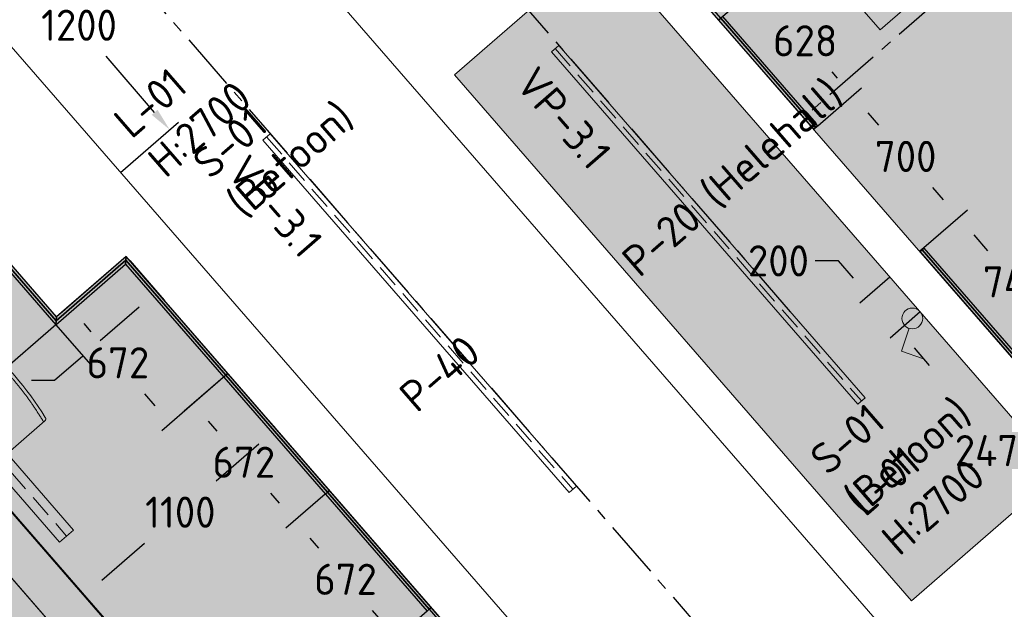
# Model space of a CAD drawing. Header units: millimetres. Extents: x -3074 to 179405, y -22 to 114374.
# Tile 152 of 184: x 169441 to 173708, y 95938 to 98493. Entities that reach past the tile are written whole.
import ezdxf

# ---------------------------------------------------------------- set-up
doc = ezdxf.new("R2010")
doc.units = ezdxf.units.MM
doc.linetypes.add('Center', pattern=[400, 250, -50, 50, -50])
doc.linetypes.add('Hidden 100.00_ 50.00', pattern=[150, 100, -50])
doc.layers.get('0').update_dxf_attribs({"true_color": 0x000000})
for name, color, linetype, lineweight, true_color in [('_SA-LAGI', 7, 'Continuous', 9, 0x5b5b5b), ('_SA-LAGI_hatch', 7, 'Continuous', 5, 0x787878), ('_SA-PORAND', 7, 'Continuous', 9, 0x5b5b5b), ('_SA-PORAND_hatch', 254, 'Continuous', 9, 0xbebebe), ('_SA-PORAND_tekst', 7, 'Continuous', 9, 0x5b5b5b), ('_SA-SANTEHN', 7, 'Continuous', 13, 0x4c5f99), ('_SA-SEIN', 250, 'Continuous', 30, 0x333333), ('_SA-SEIN_dim', 1, 'Continuous', 13, 0xff0000), ('_SA-SISUSTUS_lahtine', 7, 'Continuous', 18, 0x7f4f3f), ('_SA-VALGUSTUS', 20, 'Continuous', 13, 0xff3f00), ('_SA-VALGUSTUS_DIM', 240, 'Continuous', 13, 0xff003f), ('_SA-VALGUSTUS_lulitid', 240, 'Continuous', 9, 0xff003f)]:
    doc.layers.add(name, color=color, linetype=linetype, lineweight=lineweight, true_color=true_color)
for name, color, linetype, true_color in [('_SA-LAGI_DIM', 250, 'Continuous', 0x333333), ('_SA-LAGI_tekst', 7, 'Continuous', 0x7f4f3f), ('_SA-SEIN_tekst', 250, 'Continuous', 0x333333), ('_SA-VALGUSTUS_abi', 7, 'Center', 0xff9f7f)]:
    doc.layers.add(name, color=color, linetype=linetype, true_color=true_color)
doc.styles.add('DIN Pro Light-Light', font='txt')
doc.styles.add('DIN Pro Medium-Medium', font='txt')
doc.dimstyles.new('INP_100_DIM', dxfattribs={"dimtxt": 135, "dimasz": 100, "dimexe": 50, "dimexo": 0.5, "dimgap": 20, "dimtad": 0, "dimtih": 1, "dimtoh": 1, "dimdec": 0, "dimzin": 1, "dimdsep": 46, "dimtxsty": 'DIN Pro Light-Light', "dimcen": 2.5, "dimadec": 1, "dimazin": 1, "dimtfac": 1, "dimtdec": 4, "dimtix": 1, "dimtofl": 0, "dimtmove": 1, "dimatfit": 3, "dimfxl": 1, "dimtolj": 1, "dimtzin": 1, "dimarcsym": 0})
pattern_1 = [(41, (-9.43, -8.2), (-65.605903, 75.47096), [25, -75]), (131, (8.2, -9.43), (-75.47096, -65.605903), [25, -75])]

# ---------------------------------------------------------------- blocks, each defined once
blk = doc.blocks.new('SM-L.1')
at = {"color": 0, "lineweight": -2}
blk.add_lwpolyline([(-303.9, 0), (-303.9, -500), (296.1, -500), (296.1, 0)], close=True, dxfattribs=at)
at = {"color": 0, "linetype": 'ByBlock', "lineweight": -2, "extrusion": (0, 0, -1), "insert": (301.5, -176.7), "char_height": 135, "width": 1416.393, "attachment_point": 1, "text_direction": (-1, 0, 0), "style": 'DIN Pro Medium-Medium'}
blk.add_mtext('SM-L.1', dxfattribs=at)
blk = doc.blocks.new('SM-T.1')
at = {"color": 0, "lineweight": -2}
blk.add_line((-189.7, -122.2), (-190.8, -122.2), dxfattribs=at)
blk.add_lwpolyline([(-240.5, -519.5, 0.431685), (-229.3, -531.9), (221.7, -532.1), (222, -532.1), (222.2, -532.1), (222.5, -532.1), (222.8, -532.1), (223.1, -532), (223.4, -532), (223.7, -531.9), (223.9, -531.9), (224.2, -531.8), (224.5, -531.8), (224.8, -531.7), (225.1, -531.6), (225.3, -531.5), (225.6, -531.4), (225.9, -531.3), (226.2, -531.2), (226.4, -531), (226.7, -530.9), (226.9, -530.8), (227.2, -530.6), (227.5, -530.5), (227.7, -530.3), (227.9, -530.2), (228.2, -530), (228.4, -529.8), (228.6, -529.6), (228.9, -529.4), (229.1, -529.3), (229.3, -529.1), (229.5, -528.9), (229.7, -528.7), (229.9, -528.4), (233, -525), (233.1, -524.8), (233.2, -524.7), (233.2, -524.7), (233.2, -524.7), (233.2, -524.7), (233.2, -524.7), (233.2, -524.7), (233.2, -524.7), (233.2, -524.7), (233.2, -524.7), (233.2, -524.7), (233.2, -524.7), (233.2, -524.7), (233.2, -524.7), (233.2, -524.7), (233.2, -524.7), (233.2, -524.7), (233.2, -524.6), (233.2, -524.4), (233.4, -515.3), (233.6, -28.9), (233.6, -28.7), (233.6, -28.5), (233.5, -28.3), (233.5, -28), (233.5, -27.8), (233.4, -27.6), (233.4, -27.3), (233.3, -27.1), (233.3, -26.9), (233.2, -26.7), (233.1, -26.4), (233.1, -26.2), (233, -26), (232.9, -25.7), (232.8, -25.5), (232.7, -25.3), (232.6, -25.1), (232.5, -24.8), (232.4, -24.6), (232.3, -24.4), (232.2, -24.2), (232, -24), (231.9, -23.7), (231.8, -23.5), (231.6, -23.3), (231.5, -23.1), (231.3, -22.9), (231.1, -22.7), (231, -22.5), (230.8, -22.3), (230.6, -22.1), (230.5, -21.9), (230.3, -21.7), (230.1, -21.5), (229.9, -21.4), (229.7, -21.2), (229.5, -21), (229.3, -20.9), (229.1, -20.7), (228.9, -20.5), (228.7, -20.4), (228.5, -20.2), (228.3, -20.1), (228, -20), (227.8, -19.8), (227.6, -19.7), (227.4, -19.6), (227.1, -19.5), (226.9, -19.3), (226.7, -19.2), (226.5, -19.1), (226.2, -19), (226, -18.9), (225.7, -18.8), (225.5, -18.8), (225.3, -18.7), (225, -18.6), (224.8, -18.5), (224.6, -18.5), (224.3, -18.4), (224.1, -18.3), (223.8, -18.3), (223.6, -18.3), (223.4, -18.2), (195.4, -14), (167.4, -10.3), (139.5, -7.1), (111.6, -4.6), (83.8, -2.6), (56, -1.2), (28.3, -0.3), (0.6, 0), (-27.7, -0.3), (-56.2, -1.1), (-84.8, -2.5), (-113.6, -4.5), (-142.6, -7), (-171.8, -10.1), (-201.1, -13.8), (-230.6, -18), (-237.4, -19.2), (-239.1, -19.6), (-239.5, -19.7), (-239.7, -19.7), (-239.8, -19.8), (-240, -19.8), (-240, -19.8), (-240.1, -19.8), (-240.1, -19.9), (-240.1, -19.9), (-240.2, -19.9), (-240.2, -19.9), (-240.2, -19.9), (-240.2, -19.9), (-240.2, -19.9), (-240.2, -19.9), (-240.2, -19.9), (-240.2, -19.9), (-240.2, -19.9), (-240.2, -19.9), (-240.2, -19.9), (-240.2, -19.9), (-240.2, -19.9), (-240.3, -19.9), (-240.3, -19.9), (-240.3, -19.9), (-240.3, -19.9), (-240.3, -20), (-240.3, -20), (-240.3, -20), (-240.3, -20), (-240.3, -20), (-240.3, -20.5), (-240.5, -59)], format="xyb", close=True, dxfattribs=at)
blk.add_open_spline([(-240.5, -37.6), (-182.5, -27), (-64.7, -16.1), (54.8, -15.5), (173, -26.1), (233.6, -36.7)], degree=2, knots=[0.019398, 0.019398, 0.019398, 1, 2, 3, 3.984807, 3.984807, 3.984807], dxfattribs=at)
at = {"color": 0, "linetype": 'ByBlock', "lineweight": -2, "insert": (-140, -86.3), "char_height": 135, "width": 765.738, "attachment_point": 1, "rotation": 359.473, "style": 'DIN Pro Medium-Medium'}
blk.add_mtext('{\\fDIN Pro;SM}\\P{\\fDIN Pro;T.1}\\P', dxfattribs=at)
blk = doc.blocks.new('*D70')
at = {"layer": '_SA-SANTEHN', "color": 0, "lineweight": -2}
for p, q in [((174262.1, 96806.6), (174188.6, 96891.2)), ((174145.9, 96787.8), (174110.5, 96757.1)), ((174075.7, 96644.7), (174002.3, 96729.2)), ((174035.1, 96691.5), (173959.6, 96625.9)), ((173959.6, 96625.9), (173859.6, 96625.9))]:
    blk.add_line(p, q, dxfattribs=at)
at = {"layer": '_SA-SANTEHN', "color": 0}
for points in [[(174156.9, 96775.3), (174135, 96800.4), (174221.4, 96853.4)], [(174099.6, 96769.6), (174121.5, 96744.5), (174035.1, 96691.5)]]:
    blk.add_solid(points, dxfattribs=at)
at = {"layer": 'Defpoints', "color": 0}
for p in [(174262.4, 96806.3), (174035.1, 96691.5), (174076.1, 96644.3)]:
    blk.add_point(p, dxfattribs=at)
at = {"layer": '_SA-SANTEHN', "color": 0, "insert": (173630.8, 96625.9), "char_height": 135, "attachment_point": 5, "style": 'DIN Pro Light-Light'}
blk.add_mtext('\\A1;247', dxfattribs=at)
blk = doc.blocks.new('*D109')
at = {"layer": '_SA-SEIN_dim', "color": 0, "lineweight": -2}
for p, q in [((170765.2, 96437.4), (170594.8, 96289.4)), ((170698.1, 96246.7), (170735.7, 96203.4)), ((171007.7, 95890.4), (170970, 95933.7)), ((171206, 95930.2), (171035.5, 95782.1))]:
    blk.add_line(p, q, dxfattribs=at)
at = {"layer": '_SA-SEIN_dim', "color": 0}
for points in [[(170710.7, 96257.6), (170685.5, 96235.7), (170632.5, 96322.2)], [(170995.1, 95879.4), (171020.2, 95901.3), (171073.2, 95814.9)]]:
    blk.add_solid(points, dxfattribs=at)
at = {"layer": 'Defpoints', "color": 0}
for p in [(170765.5, 96437.7), (171206.4, 95930.6), (171073.2, 95814.9)]:
    blk.add_point(p, dxfattribs=at)
at = {"layer": '_SA-SEIN_dim', "color": 0, "insert": (170852.9, 96068.5), "char_height": 135, "attachment_point": 5, "style": 'DIN Pro Light-Light'}
blk.add_mtext('\\A1;672', dxfattribs=at)
blk = doc.blocks.new('*D110')
at = {"layer": '_SA-SEIN_dim', "color": 0, "lineweight": -2}
for p, q in [((170342.4, 96960.3), (170154, 96796.7)), ((170257.4, 96754), (170295, 96710.7)), ((170566.9, 96397.6), (170529.3, 96441)), ((170765.2, 96437.4), (170594.8, 96289.4))]:
    blk.add_line(p, q, dxfattribs=at)
at = {"layer": '_SA-SEIN_dim', "color": 0}
for points in [[(170270, 96764.9), (170244.8, 96743), (170191.8, 96829.5)], [(170554.4, 96386.7), (170579.5, 96408.6), (170632.5, 96322.2)]]:
    blk.add_solid(points, dxfattribs=at)
at = {"layer": 'Defpoints', "color": 0}
for p in [(170342.8, 96960.6), (170765.5, 96437.7), (170632.5, 96322.2)]:
    blk.add_point(p, dxfattribs=at)
at = {"layer": '_SA-SEIN_dim', "color": 0, "insert": (170412.2, 96575.8), "char_height": 135, "attachment_point": 5, "style": 'DIN Pro Light-Light'}
blk.add_mtext('\\A1;672', dxfattribs=at)
blk = doc.blocks.new('*D111')
at = {"layer": '_SA-SEIN_dim', "color": 0, "lineweight": -2}
for p, q in [((169901.5, 97467.5), (169615.4, 97218.8)), ((169718.8, 97176.1), (169749, 97141.3)), ((170342.4, 96960.3), (170056.3, 96711.6)), ((170028.4, 96819.9), (169983.4, 96871.6))]:
    blk.add_line(p, q, dxfattribs=at)
at = {"layer": '_SA-SEIN_dim', "color": 0}
for points in [[(169731.3, 97187), (169706.2, 97165.2), (169653.2, 97251.6)], [(170015.8, 96808.9), (170041, 96830.8), (170094, 96744.4)]]:
    blk.add_solid(points, dxfattribs=at)
at = {"layer": 'Defpoints', "color": 0}
for p in [(169901.9, 97467.8), (170342.8, 96960.6), (170094, 96744.4)]:
    blk.add_point(p, dxfattribs=at)
at = {"layer": '_SA-SEIN_dim', "color": 0, "insert": (169866.2, 97006.5), "char_height": 135, "attachment_point": 5, "style": 'DIN Pro Light-Light'}
blk.add_mtext('\\A1;672', dxfattribs=at)
blk = doc.blocks.new('*D113')
at = {"layer": '_SA-SEIN_dim', "color": 0, "lineweight": -2}
for p, q in [((169146.9, 97725.7), (168751.1, 97381.6)), ((168723.2, 97489.9), (168657.6, 97565.4)), ((169597.2, 97171.5), (169219.3, 96843)), ((169322.6, 96800.3), (169388.2, 96724.9))]:
    blk.add_line(p, q, dxfattribs=at)
at = {"layer": '_SA-SEIN_dim', "color": 0}
for points in [[(168710.6, 97479), (168735.8, 97500.8), (168788.8, 97414.4)], [(169335.2, 96811.3), (169310, 96789.4), (169257, 96875.8)]]:
    blk.add_solid(points, dxfattribs=at)
at = {"layer": 'Defpoints', "color": 0}
for p in [(169147.3, 97726.1), (169597.5, 97171.8), (169257, 96875.8)]:
    blk.add_point(p, dxfattribs=at)
at = {"layer": '_SA-SEIN_dim', "color": 0, "insert": (168875.5, 97314.6), "char_height": 135, "attachment_point": 5, "style": 'DIN Pro Light-Light'}
blk.add_mtext('\\A1;714', dxfattribs=at)
blk = doc.blocks.new('*D114')
at = {"layer": '_SA-SEIN_dim', "color": 0, "lineweight": -2}
for p, q in [((169918, 97449.3), (170067.2, 97277.6)), ((169789.8, 97102.8), (169958.9, 97249.7)), ((169597.9, 97171.2), (169747.1, 96999.4)), ((169591.8, 96930.8), (169714.3, 97037.2)), ((169491.8, 96930.8), (169591.8, 96930.8))]:
    blk.add_line(p, q, dxfattribs=at)
at = {"layer": '_SA-SEIN_dim', "color": 0}
for points in [[(169969.8, 97237.1), (169948, 97262.3), (170034.4, 97315.3)], [(169778.8, 97115.4), (169800.7, 97090.2), (169714.3, 97037.2)]]:
    blk.add_solid(points, dxfattribs=at)
at = {"layer": 'Defpoints', "color": 0}
for p in [(169917.7, 97449.7), (170034.4, 97315.3), (169597.5, 97171.6)]:
    blk.add_point(p, dxfattribs=at)
at = {"layer": '_SA-SEIN_dim', "color": 0, "insert": (169263, 96930.8), "char_height": 135, "attachment_point": 5, "style": 'DIN Pro Light-Light'}
blk.add_mtext('\\A1;424', dxfattribs=at)
blk = doc.blocks.new('*D467')
at = {"layer": '_SA-SEIN_dim', "color": 0, "lineweight": -2}
for p, q in [((172488.5, 98507.9), (172676.8, 98671.6)), ((172704.7, 98563.3), (172727.9, 98536.7)), ((172985.5, 98240.3), (172962.3, 98266.9)), ((172900.5, 98033.9), (173088.8, 98197.6))]:
    blk.add_line(p, q, dxfattribs=at)
at = {"layer": '_SA-SEIN_dim', "color": 0}
for points in [[(172717.3, 98574.2), (172692.1, 98552.4), (172639.1, 98638.8)], [(172972.9, 98229.4), (172998.1, 98251.2), (173051.1, 98164.8)]]:
    blk.add_solid(points, dxfattribs=at)
at = {"layer": 'Defpoints', "color": 0}
for p in [(172639.1, 98638.8), (172488.1, 98507.6), (172900.2, 98033.6)]:
    blk.add_point(p, dxfattribs=at)
at = {"layer": '_SA-SEIN_dim', "color": 0, "insert": (172845.1, 98401.8), "char_height": 135, "attachment_point": 5, "style": 'DIN Pro Light-Light'}
blk.add_mtext('\\A1;628', dxfattribs=at)
blk = doc.blocks.new('*D468')
at = {"layer": '_SA-SEIN_dim', "color": 0, "lineweight": -2}
for p, q in [((172900.5, 98033.9), (173088.8, 98197.6)), ((173116.7, 98089.3), (173163.5, 98035.5)), ((173444.7, 97712), (173397.9, 97765.8)), ((173359.8, 97505.6), (173548.1, 97669.3))]:
    blk.add_line(p, q, dxfattribs=at)
at = {"layer": '_SA-SEIN_dim', "color": 0}
for points in [[(173129.3, 98100.3), (173104.1, 98078.4), (173051.1, 98164.8)], [(173432.2, 97701.1), (173457.3, 97722.9), (173510.3, 97636.5)]]:
    blk.add_solid(points, dxfattribs=at)
at = {"layer": 'Defpoints', "color": 0}
for p in [(173051.1, 98164.8), (172900.2, 98033.6), (173359.4, 97505.3)]:
    blk.add_point(p, dxfattribs=at)
at = {"layer": '_SA-SEIN_dim', "color": 0, "insert": (173280.7, 97900.7), "char_height": 135, "attachment_point": 5, "style": 'DIN Pro Light-Light'}
blk.add_mtext('\\A1;700', dxfattribs=at)
blk = doc.blocks.new('*D469')
at = {"layer": '_SA-SEIN_dim', "color": 0, "lineweight": -2}
for p, q in [((173359.8, 97505.6), (173548.1, 97669.3)), ((173575.9, 97561.1), (173635.9, 97492.1)), ((173930.2, 97153.5), (173870.3, 97222.4)), ((173845.3, 96947.2), (174033.6, 97110.8))]:
    blk.add_line(p, q, dxfattribs=at)
at = {"layer": '_SA-SEIN_dim', "color": 0}
for points in [[(173588.5, 97572), (173563.4, 97550.1), (173510.3, 97636.5)], [(173917.6, 97142.6), (173942.8, 97164.4), (173995.8, 97078)]]:
    blk.add_solid(points, dxfattribs=at)
at = {"layer": 'Defpoints', "color": 0}
for p in [(173510.3, 97636.5), (173359.4, 97505.3), (173844.9, 96946.8)]:
    blk.add_point(p, dxfattribs=at)
at = {"layer": '_SA-SEIN_dim', "color": 0, "insert": (173753.1, 97357.3), "char_height": 135, "attachment_point": 5, "style": 'DIN Pro Light-Light'}
blk.add_mtext('\\A1;740', dxfattribs=at)
blk = doc.blocks.new('*D568')
at = {"layer": '_SA-LAGI_DIM', "color": 0, "lineweight": -2}
for p, q in [((170552, 96719.9), (170519.6, 96757.3)), ((170476.8, 96654), (170292.4, 96494.1)), ((169796.8, 96064.5), (169981.2, 96224.4)), ((169720.9, 95999.4), (169688.5, 96036.8))]:
    blk.add_line(p, q, dxfattribs=at)
at = {"layer": '_SA-LAGI_DIM', "color": 0}
for points in [[(170487.7, 96641.4), (170465.9, 96666.6), (170552.4, 96719.5)], [(169785.9, 96077.1), (169807.7, 96051.9), (169721.2, 95999)]]:
    blk.add_solid(points, dxfattribs=at)
at = {"layer": 'Defpoints', "color": 0}
for p in [(170552.4, 96719.5), (170552.4, 96719.5), (169721.2, 95999)]:
    blk.add_point(p, dxfattribs=at)
at = {"layer": '_SA-LAGI_DIM', "color": 0, "insert": (170136.8, 96359.3), "char_height": 135, "attachment_point": 5, "style": 'DIN Pro Light-Light'}
blk.add_mtext('\\A1;1100', dxfattribs=at)
blk = doc.blocks.new('VP-3.1')
at = {"color": 0, "linetype": 'Hidden 100.00_ 50.00', "lineweight": -2}
blk.add_line((-1011.5, -21), (1011.5, -21), dxfattribs=at)
at = {"color": 0, "lineweight": -2}
blk.add_lwpolyline([(-1011.5, -42), (-1011.5, 0), (1011.5, 0), (1011.5, -42)], close=True, dxfattribs=at)
at = {"color": 0, "lineweight": -2, "insert": (-1011.5, -123.5), "char_height": 135, "width": 1320.492, "attachment_point": 1, "style": 'DIN Pro Medium-Medium'}
blk.add_mtext('VP-3.1', dxfattribs=at)
blk = doc.blocks.new('_SA Lyliti(syvistatud) x1')
at = {"linetype": 'ByBlock', "lineweight": -2}
blk.add_hatch(color=0, dxfattribs=at).paths.add_polyline_path([(75, 0), (75, 1.7), (75, 3.3), (74.9, 5), (74.7, 6.7), (74.5, 8.5), (74.3, 10.2), (74.1, 11.9), (73.8, 13.7), (73.4, 15.4), (73, 17.1), (72.6, 18.9), (72.1, 20.6), (71.6, 22.4), (71, 24.1), (70.4, 25.9), (69.8, 27.6), (69, 29.3), (68.3, 31.1), (67.5, 32.8), (66.6, 34.5), (65.7, 36.1), (64.8, 37.8), (63.8, 39.4), (62.8, 41.1), (61.7, 42.7), (60.6, 44.2), (59.4, 45.8), (58.2, 47.3), (57, 48.8), (55.7, 50.2), (54.4, 51.7), (53.1, 53.1), (51.7, 54.4), (50.2, 55.7), (48.8, 57), (47.3, 58.2), (45.8, 59.4), (44.2, 60.6), (42.7, 61.7), (41.1, 62.8), (39.4, 63.8), (37.8, 64.8), (36.1, 65.7), (34.5, 66.6), (32.8, 67.5), (31.1, 68.3), (29.3, 69), (27.6, 69.8), (25.9, 70.4), (24.1, 71), (22.4, 71.6), (20.6, 72.1), (18.9, 72.6), (17.1, 73), (15.4, 73.4), (13.7, 73.8), (11.9, 74.1), (10.2, 74.3), (8.5, 74.5), (6.7, 74.7), (5, 74.9), (3.3, 75), (1.7, 75), (0, 75), (-1.7, 75), (-3.3, 75), (-5, 74.9), (-6.7, 74.7), (-8.5, 74.5), (-10.2, 74.3), (-11.9, 74.1), (-13.7, 73.8), (-15.4, 73.4), (-17.1, 73), (-18.9, 72.6), (-20.6, 72.1), (-22.4, 71.6), (-24.1, 71), (-25.9, 70.4), (-27.6, 69.8), (-29.3, 69), (-31.1, 68.3), (-32.8, 67.5), (-34.5, 66.6), (-36.1, 65.7), (-37.8, 64.8), (-39.4, 63.8), (-41.1, 62.8), (-42.7, 61.7), (-44.2, 60.6), (-45.8, 59.4), (-47.3, 58.2), (-48.8, 57), (-50.2, 55.7), (-51.7, 54.4), (-53.1, 53.1), (-54.4, 51.7), (-55.7, 50.2), (-57, 48.8), (-58.2, 47.3), (-59.4, 45.8), (-60.6, 44.2), (-61.7, 42.7), (-62.8, 41.1), (-63.8, 39.4), (-64.8, 37.8), (-65.7, 36.1), (-66.6, 34.5), (-67.5, 32.8), (-68.3, 31.1), (-69, 29.3), (-69.8, 27.6), (-70.4, 25.9), (-71, 24.1), (-71.6, 22.4), (-72.1, 20.6), (-72.6, 18.9), (-73, 17.1), (-73.4, 15.4), (-73.8, 13.7), (-74.1, 11.9), (-74.3, 10.2), (-74.5, 8.5), (-74.7, 6.7), (-74.9, 5), (-75, 3.3), (-75, 1.7), (-75, 0), (-75, -1.7), (-75, -3.3), (-74.9, -5), (-74.7, -6.7), (-74.5, -8.5), (-74.3, -10.2), (-74.1, -11.9), (-73.8, -13.7), (-73.4, -15.4), (-73, -17.1), (-72.6, -18.9), (-72.1, -20.6), (-71.6, -22.4), (-71, -24.1), (-70.4, -25.9), (-69.8, -27.6), (-69, -29.3), (-68.3, -31.1), (-67.5, -32.8), (-66.6, -34.5), (-65.7, -36.1), (-64.8, -37.8), (-63.8, -39.4), (-62.8, -41.1), (-61.7, -42.7), (-60.6, -44.2), (-59.4, -45.8), (-58.2, -47.3), (-57, -48.8), (-55.7, -50.2), (-54.4, -51.7), (-53.1, -53.1), (-51.7, -54.4), (-50.2, -55.7), (-48.8, -57), (-47.3, -58.2), (-45.8, -59.4), (-44.2, -60.6), (-42.7, -61.7), (-41.1, -62.8), (-39.4, -63.8), (-37.8, -64.8), (-36.1, -65.7), (-34.5, -66.6), (-32.8, -67.5), (-31.1, -68.3), (-29.3, -69), (-27.6, -69.8), (-25.9, -70.4), (-24.1, -71), (-22.4, -71.6), (-20.6, -72.1), (-18.9, -72.6), (-17.1, -73), (-15.4, -73.4), (-13.7, -73.8), (-11.9, -74.1), (-10.2, -74.3), (-8.5, -74.5), (-6.7, -74.7), (-5, -74.9), (-3.3, -75), (-1.7, -75), (0, -75), (1.7, -75), (3.3, -75), (5, -74.9), (6.7, -74.7), (8.5, -74.5), (10.2, -74.3), (11.9, -74.1), (13.7, -73.8), (15.4, -73.4), (17.1, -73), (18.9, -72.6), (20.6, -72.1), (22.4, -71.6), (24.1, -71), (25.9, -70.4), (27.6, -69.8), (29.3, -69), (31.1, -68.3), (32.8, -67.5), (34.5, -66.6), (36.1, -65.7), (37.8, -64.8), (39.4, -63.8), (41.1, -62.8), (42.7, -61.7), (44.2, -60.6), (45.8, -59.4), (47.3, -58.2), (48.8, -57), (50.2, -55.7), (51.7, -54.4), (53.1, -53.1), (54.4, -51.7), (55.7, -50.2), (57, -48.8), (58.2, -47.3), (59.4, -45.8), (60.6, -44.2), (61.7, -42.7), (62.8, -41.1), (63.8, -39.4), (64.8, -37.8), (65.7, -36.1), (66.6, -34.5), (67.5, -32.8), (68.3, -31.1), (69, -29.3), (69.8, -27.6), (70.4, -25.9), (71, -24.1), (71.6, -22.4), (72.1, -20.6), (72.6, -18.9), (73, -17.1), (73.4, -15.4), (73.8, -13.7), (74.1, -11.9), (74.3, -10.2), (74.5, -8.5), (74.7, -6.7), (74.9, -5), (75, -3.3), (75, -1.7)], flags=0)
at = {"color": 0, "linetype": 'ByBlock', "lineweight": -2}
for p, q in [((-81.1, 235.7), (-232.6, 187.2)), ((-24.4, 70.9), (-81.1, 235.7))]:
    blk.add_line(p, q, dxfattribs=at)
blk.add_circle((0, 0), 75, dxfattribs=at)
blk = doc.blocks.new('*D623')
at = {"layer": '_SA-VALGUSTUS_DIM', "color": 0, "lineweight": -2}
for p, q in [((169090.8, 98737), (169342.1, 98955.1)), ((169369.9, 98846.8), (169580.6, 98604.1)), ((170025.5, 98091.7), (169814.8, 98334.4)), ((169877.6, 97830.8), (170128.8, 98049))]:
    blk.add_line(p, q, dxfattribs=at)
at = {"layer": '_SA-VALGUSTUS_DIM', "color": 0}
for points in [[(169382.5, 98857.8), (169357.3, 98835.9), (169304.3, 98922.3)], [(170012.9, 98080.8), (170038.1, 98102.6), (170091.1, 98016.2)]]:
    blk.add_solid(points, dxfattribs=at)
at = {"layer": 'Defpoints', "color": 0}
for p in [(169304.3, 98922.3), (169090.4, 98736.7), (169877.2, 97830.5)]:
    blk.add_point(p, dxfattribs=at)
at = {"layer": '_SA-VALGUSTUS_DIM', "color": 0, "insert": (169697.7, 98469.3), "char_height": 135, "attachment_point": 5, "style": 'DIN Pro Light-Light'}
blk.add_mtext('\\A1;1200', dxfattribs=at)
blk = doc.blocks.new('*D624')
at = {"layer": '_SA-VALGUSTUS_DIM', "color": 0, "lineweight": -2}
for p, q in [((172988.8, 97448.2), (172888.8, 97448.2)), ((173054.4, 97372.7), (172988.8, 97448.2)), ((173212.6, 97377.7), (173082.3, 97264.4)), ((173343.8, 97226.8), (173213.5, 97113.5)), ((173316.9, 97070.8), (173382.5, 96995.4))]:
    blk.add_line(p, q, dxfattribs=at)
at = {"layer": '_SA-VALGUSTUS_DIM', "color": 0}
for points in [[(173041.9, 97361.8), (173067, 97383.7), (173120, 97297.2)], [(173329.4, 97081.8), (173304.3, 97059.9), (173251.3, 97146.3)]]:
    blk.add_solid(points, dxfattribs=at)
at = {"layer": 'Defpoints', "color": 0}
for p in [(173213, 97378), (173120, 97297.2), (173344.2, 97227.1)]:
    blk.add_point(p, dxfattribs=at)
at = {"layer": '_SA-VALGUSTUS_DIM', "color": 0, "insert": (172729.3, 97448.2), "char_height": 135, "attachment_point": 5, "style": 'DIN Pro Light-Light'}
blk.add_mtext('\\A1;200', dxfattribs=at)
blk = doc.blocks.new('VR-1.2')
at = {"color": 0, "linetype": 'Hidden 100.00_ 50.00', "lineweight": -2}
blk.add_line((41, -26.6), (777.1, -873.4), dxfattribs=at)
at = {"color": 0, "lineweight": -2}
blk.add_lwpolyline([(71.2, -0.4), (10.8, -52.8), (746.9, -899.6), (807.3, -847.1)], close=True, dxfattribs=at)
at = {"color": 0, "lineweight": -2, "extrusion": (0, 0, -1), "insert": (101.8, 26.6), "char_height": 135, "width": 1378.033, "attachment_point": 1, "text_direction": (0.656059, -0.75471, 0), "style": 'DIN Pro Medium-Medium'}
blk.add_mtext('VR-1.2', dxfattribs=at)

msp = doc.modelspace()

# ---------------------------------------------------------------- hatches: boundary and pattern name
at = {"layer": '_SA-LAGI_hatch'}
h = msp.add_hatch(dxfattribs=at)
h.set_pattern_fill('Plus', color=256, scale=100, angle=41, style=0, pattern_type=2)
h.set_pattern_definition(pattern_1)
h.paths.add_polyline_path([(174076.1, 96644.3), (178596.8, 100574.1), (174037.2, 105819.3), (169516.5, 101889.5)], flags=0)
h.paths.add_polyline_path([(174101.6, 98139), (177135.5, 100730.8), (174020.5, 104314.2), (171009.2, 101696.5)], flags=0)
h = msp.add_hatch(dxfattribs=at)
h.set_pattern_fill('Plus', color=256, scale=100, angle=41, style=0, pattern_type=2)
h.set_pattern_definition(pattern_1)
h.paths.add_polyline_path([(162589.1, 92939.4), (165698.8, 89362), (172106.3, 94932), (169901.8, 97467.7), (169599.9, 97205.2), (168694.7, 98246.9)], flags=0)
h.paths.add_polyline_path([(164150.7, 92972), (165948.4, 90904), (170620.1, 94965), (168820, 97031)], flags=0)
h = msp.add_hatch(dxfattribs=at)
h.set_pattern_fill('Squares', color=256, scale=200, angle=41, style=0, pattern_type=2)
h.set_pattern_definition([(41, (1e-15, 5e-13), (-32.802951, 37.735479), [50, -50]), (131, (1e-15, 5e-13), (-37.735479, -32.802951), [50, -50])])
h.paths.add_polyline_path([(166582.7, 91455.2), (164784.6, 93519.1), (168821.9, 97028.8), (170617.7, 94963)], flags=0)
at = {"layer": '_SA-PORAND_hatch', "true_color": 0xf1f1e1}
for points in [[(174094.1, 105753.8), (178172.8, 101061.8), (178413.1, 100785.4), (173892.4, 96855.6), (173266.3, 97575.8), (172267.2, 98725.1), (172260.9, 98732.4), (171830.9, 99227.1), (171824.6, 99234.4), (170914, 100281.9), (169516.5, 101889.5), (174037.2, 105819.3), (174087.8, 105761.1), (174087.8, 105761.1)], [(172790.2, 97864.4), (173135.2, 97467.5), (173157.5, 97441.9), (173947.8, 96532.8), (173306.3, 95975.1), (171325, 98254.3), (171966.5, 98812), (172767.9, 97890.1)], [(162996.6, 93293.6), (163690.9, 93897.2), (163721.1, 93923.4), (168694.7, 98246.9), (169599.9, 97205.2), (169901.8, 97467.7), (172106.3, 94932), (171585.5, 94479.3), (171011.9, 93980.7), (170491.2, 93528), (169917.6, 93029.4), (169396.9, 92576.7), (168823.3, 92078.1), (168302.5, 91625.4), (167729, 91126.8), (167208.2, 90674.2), (166823.3, 90339.6), (166302.6, 89886.9), (165910.1, 89545.7), (162800.4, 93123.1), (162966.4, 93267.4)]]:
    msp.add_hatch(color=7, dxfattribs=at).paths.add_polyline_path(points, flags=0)

# ---------------------------------------------------------------- linework, layer by layer
at = {"layer": '_SA-LAGI'}
for points in [[(174076.1, 96644.3), (178596.8, 100574.1), (174037.2, 105819.3), (169516.5, 101889.5)], [(172272.3, 95076.3), (173178, 95863.6), (170068.2, 99440.9), (169162.6, 98653.6)], [(171325, 98254.3), (171966.5, 98812), (173947.8, 96532.8), (173306.3, 95975.1)], [(162589.1, 92939.4), (165698.8, 89362), (172106.3, 94932), (169901.8, 97467.7), (169599.9, 97205.2), (168694.7, 98246.9)], [(164150.7, 92972), (165948.4, 90904), (170620.1, 94965), (168822.3, 97033)], [(166582.8, 91455.2), (164784.6, 93519.1), (168819.9, 97031.1), (170617.7, 94963)]]:
    msp.add_lwpolyline(points, close=True, dxfattribs=at)
at = {"layer": '_SA-LAGI_hatch'}
for points in [[(170101.7, 95556.7), (169329.6, 96444.8), (169188.9, 96322.5), (169960.6, 95434.1)], [(169960.6, 95434.1), (169188.6, 96322.2), (168914.9, 96084.3), (169686.6, 95195.8)]]:
    msp.add_lwpolyline(points, close=True, dxfattribs=at)
at = {"layer": '_SA-PORAND'}
msp.add_lwpolyline([(162996.6, 93293.6), (168694.7, 98246.9), (169599.9, 97205.2), (169901.8, 97467.7), (172106.3, 94932), (170491.2, 93528), (169917.6, 93029.4), (166302.6, 89886.9), (165910.1, 89545.7), (162800.4, 93123.1), (162966.4, 93267.4)], close=True, dxfattribs=at)
at = {"layer": '_SA-SEIN'}
for points in [[(172470, 98491.8), (172479.1, 98499.7), (172067.1, 98973.7), (172058, 98965.8)], [(172880.7, 98019.4), (172889.8, 98027.2), (172479.1, 98499.7), (172470, 98491.8)], [(172889.8, 98027.2), (172898.8, 98035.1), (172488.1, 98507.6), (172479.1, 98499.7)], [(172880.7, 98019.4), (172882, 98017.9), (172900.2, 98033.6), (172898.8, 98035.1)], [(169138.2, 97718.2), (169129.2, 97710.3), (169597.5, 97171.7), (169598.7, 97188.6)], [(169147.3, 97726.1), (169138.2, 97718.2), (169598.7, 97188.6), (169599.9, 97205.5)], [(173341.3, 97489.6), (173342.6, 97488.1), (173360.7, 97503.8), (173359.4, 97505.3)], [(173826.8, 96931.1), (173835.8, 96939), (173351.7, 97495.9), (173342.6, 97488.1)], [(173835.8, 96939), (173844.9, 96946.8), (173360.7, 97503.8), (173351.7, 97495.9)], [(169900.7, 97450.9), (169598.7, 97188.5), (169597.5, 97171.6), (169899.5, 97433.9)], [(169901.9, 97467.8), (169599.9, 97205.4), (169598.7, 97188.5), (169900.7, 97450.9)], [(170333.7, 96952.8), (169900.7, 97450.9), (169899.5, 97433.9), (170324.7, 96944.9)], [(170342.8, 96960.6), (169901.9, 97467.8), (169900.7, 97450.9), (170333.7, 96952.8)], [(170342.8, 96960.6), (170333.7, 96952.8), (170774.6, 96445.6), (170783.7, 96453.5)], [(170333.7, 96952.8), (170324.7, 96944.9), (170765.5, 96437.7), (170774.6, 96445.6)], [(170783.7, 96453.5), (170774.6, 96445.6), (171215.5, 95938.4), (171224.5, 95946.3)], [(170774.6, 96445.6), (170765.5, 96437.7), (171206.4, 95930.6), (171215.5, 95938.4)], [(171224.5, 95946.3), (171215.5, 95938.4), (171656.3, 95431.3), (171665.4, 95439.1)]]:
    msp.add_lwpolyline(points, close=True, dxfattribs=at)
at = {"layer": '_SA-VALGUSTUS_abi'}
for p, q in [((177366.3, 102004.9), (172838, 98068.5)), ((170517.3, 99831.3), (172872.5, 97121.9)), ((169648.2, 99009.5), (172731.7, 95462.4))]:
    msp.add_line(p, q, dxfattribs=at)

# ---------------------------------------------------------------- block references
at = {"layer": '_SA-SISUSTUS_lahtine', "xscale": -1, "rotation": 220.9999998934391}
msp.add_blockref('SM-L.1', (173399.5, 98647.9), dxfattribs=at)
at = {"layer": '_SA-SISUSTUS_lahtine', "rotation": 310.9999998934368}
msp.add_blockref('SM-T.1', (169418.8, 96950.5), dxfattribs=at)
at = {"layer": '_SA-VALGUSTUS', "rotation": 310.999999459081}
for p in [(172440.9, 97618.4), (171189.9, 97235.9)]:
    msp.add_blockref('VP-3.1', p, dxfattribs=at)
at = {"layer": '_SA-VALGUSTUS', "xscale": -1, "rotation": 82.00000176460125}
msp.add_blockref('VR-1.2', (168887.2, 97146.6), dxfattribs=at)
at = {"layer": '_SA-VALGUSTUS_lulitid', "xscale": 0.6000000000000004, "yscale": 0.6000000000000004, "zscale": 0.6000000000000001, "rotation": 142.9089212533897}
msp.add_blockref('_SA Lyliti(syvistatud) x1', (173309.3, 97198.6), dxfattribs=at)

# ---------------------------------------------------------------- texts
at = {"layer": '_SA-LAGI_tekst', "char_height": 135, "width": 1426.721, "attachment_point": 1, "rotation": 41, "style": 'DIN Pro Medium-Medium'}
for insert in [(169836.4, 98073.9), (173016.1, 96436.4)]:
    msp.add_mtext('{\\fDIN Pro;L-01}\\P{\\fDIN Pro;H:2700}\\P', dxfattribs=dict(at, insert=insert))
at = {"layer": '_SA-PORAND_tekst', "char_height": 135, "attachment_point": 1, "rotation": 41, "style": 'DIN Pro Medium-Medium'}
for s, insert, width in [('P-20 (Helehall)', (172038.4, 97473.1), 2804.754), ('P-40', (171073.5, 96886.8), 1047.541)]:
    msp.add_mtext(s, dxfattribs=dict(at, insert=insert, width=width))
at = {"layer": '_SA-SEIN_tekst', "char_height": 135, "attachment_point": 1, "style": 'DIN Pro Medium-Medium'}
for s, insert, width, rotation in [('{\\fDIN Pro;S-01}\\P{\\fDIN Pro;(Betoon)}\\P', (170178.3, 97897.4), 1680.492, 41), ('{\\fDIN Pro;S-01}\\P{\\fDIN Pro;(Betoon)}\\P', (172854.2, 96614.5), 1680.492, 41), ('{\\fDIN Pro;S-43 (Lambrii) 150mm-1080mm}\\P{\\fDIN Pro;(Jooksvad mõõdud seintes)}\\P{\\fDIN Pro;vt. SAD-S10}\\P{\\fDIN Pro;S-12 (Helehall) Kõik ülejäänud nähtavad seina pinnad}\\P', (165479.9, 94243.3), 9274.426, 40.6239)]:
    msp.add_mtext(s, dxfattribs=dict(at, insert=insert, width=width, rotation=rotation))

# ---------------------------------------------------------------- dimensions: what is measured, and where the dimension line sits
at = {"layer": '_SA-LAGI_DIM'}
dim = msp.add_linear_dim(base=(170552.4, 96719.5), p1=(169721.2, 95999), p2=(170552.4, 96719.5), angle=40.9219, dimstyle='INP_100_DIM', override={"dimtxt": 135, "dimasz": 100, "dimexe": 50, "dimexo": 0.5, "dimgap": 20, "dimdec": 0, "dimzin": 1, "dimtxsty": 'DIN Pro Light-Light', "dimsah": 0, "dimcen": 2.5, "dimadec": 1, "dimazin": 1, "dimtix": 0, "dimtmove": 0, "dimtzin": 1}, dxfattribs=at)
dim.commit()
dim.dimension.update_dxf_attribs({"geometry": '*D568', "text_midpoint": (170136.8, 96359.3)})
at = {"layer": '_SA-SANTEHN'}
dim = msp.add_linear_dim(base=(174035.1, 96691.5), p1=(174262.4, 96806.3), p2=(174076.1, 96644.3), angle=221, dimstyle='INP_100_DIM', override={"dimtxt": 135, "dimasz": 100, "dimexe": 50, "dimexo": 0.5, "dimgap": 20, "dimdec": 0, "dimzin": 1, "dimtxsty": 'DIN Pro Light-Light', "dimsah": 0, "dimcen": 2.5, "dimadec": 1, "dimazin": 1, "dimtix": 0, "dimtmove": 0, "dimtzin": 1}, dxfattribs=at)
dim.commit()
dim.dimension.update_dxf_attribs({"geometry": '*D70', "text_midpoint": (173630.8, 96625.9)})
at = {"layer": '_SA-SEIN_dim'}
for base, p1, p2, angle, picture, middle in [((172639.1, 98638.8), (172900.2, 98033.6), (172488.1, 98507.6), 131, '*D467', (172845.1, 98401.8)), ((173051.1, 98164.8), (173359.4, 97505.3), (172900.2, 98033.6), 131, '*D468', (173280.7, 97900.7)), ((173510.3, 97636.5), (173844.9, 96946.8), (173359.4, 97505.3), 131, '*D469', (173753.1, 97357.3)), ((170632.5, 96322.2), (170342.8, 96960.6), (170765.5, 96437.7), 310.9831, '*D110', (170412.2, 96575.8)), ((171073.2, 95814.9), (170765.5, 96437.7), (171206.4, 95930.6), 310.9831, '*D109', (170852.9, 96068.5))]:
    dim = msp.add_linear_dim(base=base, p1=p1, p2=p2, angle=angle, dimstyle='INP_100_DIM', override={"dimtxt": 135, "dimasz": 100, "dimexe": 50, "dimexo": 0.5, "dimgap": 20, "dimdec": 0, "dimzin": 1, "dimtxsty": 'DIN Pro Light-Light', "dimsah": 0, "dimcen": 2.5, "dimadec": 1, "dimazin": 1, "dimtix": 0, "dimtmove": 0, "dimtzin": 1}, dxfattribs=at)
    dim.commit()
    dim.dimension.update_dxf_attribs({"geometry": picture, "text_midpoint": middle})
for base, p1, p2, angle, picture, middle in [((169257, 96875.8), (169147.3, 97726.1), (169597.5, 97171.8), 311, '*D113', (168875.5, 97314.6)), ((170034.4, 97315.3), (169597.5, 97171.6), (169917.7, 97449.7), 40.9831, '*D114', (169263, 96930.8)), ((170094, 96744.4), (169901.9, 97467.8), (170342.8, 96960.6), 311, '*D111', (169866.2, 97006.5))]:
    dim = msp.add_linear_dim(base=base, p1=p1, p2=p2, angle=angle, dimstyle='INP_100_DIM', override={"dimtxt": 135, "dimasz": 100, "dimexe": 50, "dimexo": 0.5, "dimgap": 20, "dimdec": 0, "dimzin": 1, "dimtxsty": 'DIN Pro Light-Light', "dimsah": 0, "dimcen": 2.5, "dimadec": 1, "dimazin": 1, "dimtix": 0, "dimtmove": 0, "dimtzin": 1}, dxfattribs=at)
    dim.commit()
    dim.dimension.update_dxf_attribs({"geometry": picture, "text_midpoint": middle, "dimtype": 160})
at = {"layer": '_SA-VALGUSTUS_DIM'}
for base, p1, p2, angle, picture, middle in [((169304.3, 98922.3), (169877.2, 97830.5), (169090.4, 98736.7), 130.9658, '*D623', (169697.7, 98469.3)), ((173120, 97297.2), (173344.2, 97227.1), (173213, 97378), 131, '*D624', (172729.3, 97448.2))]:
    dim = msp.add_linear_dim(base=base, p1=p1, p2=p2, angle=angle, dimstyle='INP_100_DIM', override={"dimtxt": 135, "dimasz": 100, "dimexe": 50, "dimexo": 0.5, "dimgap": 20, "dimdec": 0, "dimzin": 1, "dimtxsty": 'DIN Pro Light-Light', "dimsah": 0, "dimcen": 2.5, "dimadec": 1, "dimazin": 1, "dimtix": 0, "dimtmove": 0, "dimtzin": 1}, dxfattribs=at)
    dim.commit()
    dim.dimension.update_dxf_attribs({"geometry": picture, "text_midpoint": middle})

doc.saveas('drawing.dxf')
